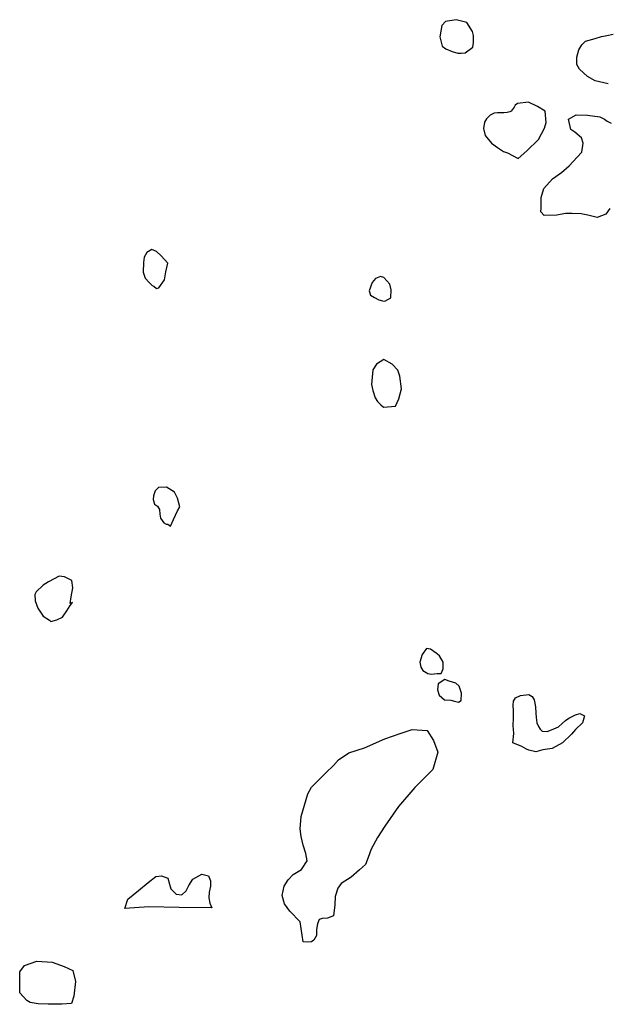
# Model space of a CAD drawing. Extents: x 309656 to 314878, y 876281 to 884935.
import ezdxf

# ---------------------------------------------------------------- set-up
doc = ezdxf.new("R2010")
doc.units = 0
doc.header["$LTSCALE"] = 800
doc.layers.add('WETLANDS', color=11, linetype='CONTINUOUS')

msp = doc.modelspace()

# ---------------------------------------------------------------- linework, layer by layer
at = {"layer": 'WETLANDS', "color": 0}
for points in [[(313642.6, 884693.6), (313649.1, 884735.3), (313647.8, 884795.6), (313639.8, 884832.9), (313589, 884911.5), (313495.9, 884935.5), (313400.3, 884919.9), (313368.8, 884884.9), (313351.8, 884784.2), (313373.5, 884701.9), (313404.2, 884680), (313459.2, 884654.9), (313510.7, 884640.2), (313538.5, 884639.8), (313575.2, 884644.4)], [(314039.7, 883715.9), (314115.9, 883781.8), (314220.3, 883882.8), (314272.7, 883981.1), (314286, 884033.2), (314279.4, 884132.3), (314209.7, 884172.5), (314132.3, 884211.9), (314035.3, 884198.4), (314014, 884184.3), (314006.6, 884165.5), (313979.9, 884132), (313967.5, 884124.9), (313944, 884118.4), (313913.5, 884116.7), (313859.4, 884116.2), (313828.9, 884113.8), (313795.1, 884097.5), (313760.8, 884064.5), (313745.1, 884034.5), (313736, 883979.7), (313749.8, 883918.1), (313805.3, 883851.4), (313858.4, 883811.1), (313912.8, 883777.6), (313945.5, 883766.2)], [(310929.7, 882649.7), (310942.2, 882717.8), (310960.1, 882795.7), (310899.8, 882860.9), (310858.5, 882898.6), (310817.4, 882916.2), (310774.7, 882888.7), (310750.8, 882847.6), (310743.7, 882800.4), (310741.1, 882717.1), (310761.1, 882663.2), (310795.4, 882626.1), (310821.4, 882600.1), (310836.7, 882593.3), (310858.4, 882572.7), (310879.1, 882578.5)], [(312919.4, 882489.4), (312924.2, 882560.9), (312911.9, 882610), (312858.5, 882670.4), (312829.3, 882677.8), (312785.2, 882660), (312757.8, 882624.3), (312728.7, 882551.9), (312740.9, 882513.9), (312777.9, 882494.2), (312815.5, 882474.5), (312848.2, 882463.7), (312867, 882461.1)], [(312962.5, 881538.5), (312991, 881603.3), (313014.3, 881690.9), (313000, 881802.4), (312982.1, 881854.2), (312933.7, 881907.1), (312858.4, 881948.6), (312794.3, 881909.1), (312761.6, 881857.5), (312750.4, 881729.8), (312762.8, 881675.8), (312781.5, 881611.5), (312803.3, 881578.4), (312832.7, 881551), (312857.2, 881531.2)], [(310982.7, 880484.8), (311009.8, 880541.2), (311045.1, 880617.9), (311064.1, 880653.4), (311044.6, 880729.5), (311016.4, 880781.2), (310948.6, 880825.6), (310877.9, 880824.9), (310847, 880793.3), (310834.3, 880749.5), (310829.1, 880717.6), (310842, 880678.2), (310869.2, 880659), (310886.2, 880630.1), (310889.4, 880589.9), (310895.3, 880553.2), (310924.2, 880511.9), (310945.1, 880500.3), (310959.6, 880501.9)], [(310101.5, 879803), (310109.2, 879862.8), (310124.4, 879940.6), (310115.4, 880005.7), (310049.1, 880038.3), (310004.7, 880045.4), (309910.2, 879994.5), (309862.7, 879964.2), (309800.2, 879906), (309790, 879884.4), (309792.7, 879826.2), (309814.9, 879764), (309862.7, 879692.4), (309917.2, 879659), (309931.2, 879644.6), (309983, 879659.7), (310032, 879683.7), (310071.7, 879739.6), (310099.6, 879785.7), (310120.8, 879812.3)], [(313364.8, 879187.9), (313380.3, 879229.6), (313379.7, 879288.6), (313349.3, 879344.4), (313320, 879367.7), (313269, 879403.9), (313234.9, 879409.1), (313196.6, 879356), (313177.2, 879289.2), (313184.6, 879243.6), (313203, 879216), (313245.5, 879189.4), (313275.4, 879183.5), (313328.1, 879188.2)], [(313540.6, 878950.5), (313543.4, 879017.1), (313522, 879077.2), (313492.6, 879105.3), (313434.8, 879122.7), (313394.5, 879136.2), (313338, 879096.8), (313332.3, 879045.4), (313344.6, 878999.1), (313392.1, 878958.6), (313449.7, 878954.4), (313479.7, 878945), (313515.1, 878937)], [(313993.8, 878578), (314004, 878662), (313997.8, 878730.6), (313998.5, 878797.1), (313999.2, 878861.6), (313997.3, 878911.5), (313999.7, 878944.8), (314018.1, 878973.5), (314061.6, 878996.8), (314133.6, 879003.1), (314163.6, 878985.4), (314181.3, 878956.4), (314193.7, 878896.9), (314194.9, 878840.8), (314198.8, 878802), (314205.6, 878754.2), (314220.4, 878723.2), (314233.2, 878699), (314252.1, 878683.3), (314294.4, 878678.2), (314333.1, 878693.8), (314395.9, 878720.8), (314426.8, 878748.9), (314457, 878776.2), (314486.6, 878796.6), (314544.6, 878826.4), (314583.3, 878837.9), (314624.4, 878816.1), (314605.6, 878754.9), (314544.5, 878696.7), (314510.3, 878654.7), (314430.7, 878578.3), (314339.6, 878530.2), (314258.6, 878519), (314196.4, 878501.7), (314135.2, 878513.6), (314113.6, 878523.7), (314073.2, 878548.3)], [(312150.2, 876830.2), (312122, 877006.7), (312033.7, 877098.7), (311986.5, 877164.1), (311963.6, 877236.7), (311983.5, 877320.8), (312018.3, 877376.6), (312060.8, 877422.8), (312134.5, 877466.6), (312183.7, 877542.7), (312173.3, 877606.3), (312150.3, 877681), (312131.5, 877755), (312122.5, 877822.2), (312131.1, 877931.8), (312190.8, 878130), (312224.1, 878190.7), (312270.1, 878237.6), (312349.7, 878316.1), (312415.6, 878379.2), (312460.2, 878428.9), (312551.7, 878491.6), (312687.9, 878534.6), (312868.7, 878614.8), (313002.8, 878662.7), (313107.8, 878697.7), (313238.9, 878688), (313296.7, 878599.9), (313335.2, 878496.9), (313290.3, 878346), (313133.2, 878187), (312987.9, 878019), (312868.4, 877845.8), (312803.5, 877747.4), (312746.4, 877644.2), (312722.1, 877571.8), (312697.1, 877509.2), (312644.9, 877462.2), (312571.4, 877399.7), (312484.6, 877343.3), (312453.8, 877301.4), (312432.4, 877227.7), (312426.9, 877154.1), (312415.4, 877059), (312362.9, 877039.7), (312317.2, 877034.4), (312290.3, 877027.9), (312275.4, 876988.2), (312267.6, 876938.9), (312265.4, 876885.5), (312242.2, 876843.6), (312221.6, 876831.6), (312187.6, 876827.1)], [(311346.2, 877129), (311057.7, 877131.6), (310792.8, 877137.8), (310580, 877123.8), (310606.9, 877206.6), (310701.8, 877281.8), (310785.7, 877351.3), (310853.1, 877404), (310902.9, 877411.5), (310957.9, 877390.6), (310975.1, 877337.4), (310986, 877295.9), (311031.5, 877250.6), (311081.5, 877244.8), (311120, 877278.5), (311143, 877325.9), (311179.9, 877381.1), (311259.2, 877424.9), (311316.9, 877410.2), (311334.7, 877367.4), (311333.8, 877318.9), (311321.9, 877265.4), (311319.6, 877217.5), (311327.7, 877171.1)], [(309658.6, 876382.1), (309655.9, 876567.2), (309697, 876623.1), (309806.8, 876661), (309942.8, 876652.7), (310046.6, 876612.8), (310124.6, 876577.6), (310147.1, 876482.1), (310131.8, 876353.7), (310111.6, 876287.6), (310026.4, 876281.2), (309907.8, 876282.7), (309819, 876286.6), (309747.5, 876297), (309720.3, 876314)]]:
    msp.add_lwpolyline(points, close=True, dxfattribs=at)
for points in [[(314832.4, 884371), (314717, 884399), (314649.3, 884437.1), (314579.3, 884501.5), (314558.1, 884542.9), (314558.1, 884605.3), (314573.4, 884669.3), (314602.1, 884714), (314632.9, 884746.9), (314716.6, 884771.3), (314774, 884786.5), (314789.9, 884790.8), (314821, 884797.4), (314877.7, 884809.7)], [(314846.5, 883276.3), (314811.6, 883227.4), (314735, 883195.4), (314652.2, 883218.1), (314595.3, 883229.3), (314515.5, 883232.6), (314457.9, 883232), (314381.8, 883216.7), (314269.5, 883214.8), (314240.8, 883247.8), (314241.8, 883279.7), (314243.6, 883372), (314266.4, 883452.6), (314343.2, 883535.3), (314420.9, 883591.5), (314490.3, 883651.9), (314560.3, 883726.1), (314600, 883772.3), (314611.7, 883850.8), (314597.3, 883898.5), (314540, 883947.1), (314504.4, 883968.9), (314484, 884060.9), (314552.3, 884099.1), (314650.8, 884096.6), (314759.1, 884081.8), (314800.9, 884060.8), (314824, 884043.7), (314858.8, 884026.7)]]:
    msp.add_lwpolyline(points, dxfattribs=at)

doc.saveas('drawing.dxf')
